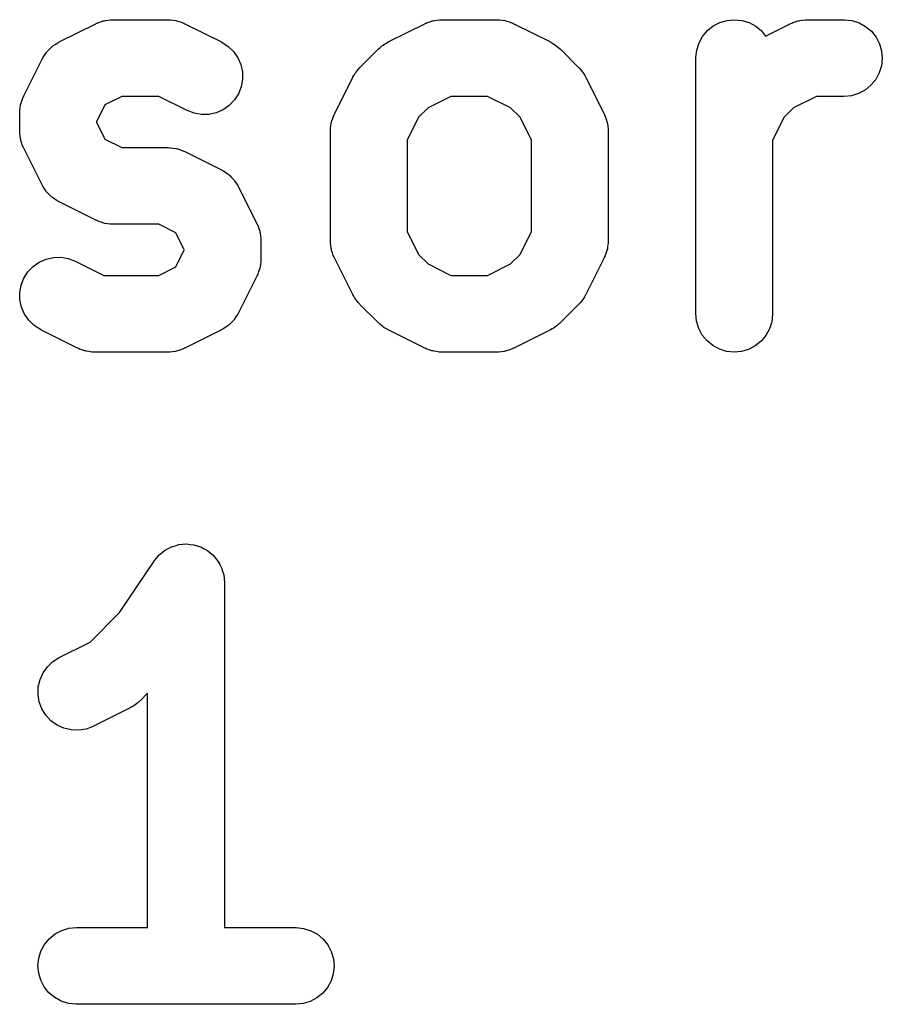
# Model space of a CAD drawing. Extents: x 4.83 to 6.45, y -3.91 to -3.08.
# Tile 8 of 13: x 5.62 to 5.79, y -3.91 to -3.71. Entities that reach past the tile are written whole.
import ezdxf

# ---------------------------------------------------------------- set-up
doc = ezdxf.new("R2010")
doc.units = 0
doc.header["$MEASUREMENT"] = 0
doc.layers.add('BLACK', color=7, linetype='CONTINUOUS')

msp = doc.modelspace()

# ---------------------------------------------------------------- linework, layer by layer
at = {"layer": 'BLACK', "linetype": 'CONTINUOUS'}
for p, q in [((5.63623, -3.71335), (5.63643, -3.71324)), ((5.63643, -3.71324), (5.63692, -3.7131)), ((5.63692, -3.7131), (5.6374, -3.71292)), ((5.6374, -3.71292), (5.63762, -3.71289)), ((5.63762, -3.71289), (5.63783, -3.71282)), ((5.63783, -3.71282), (5.63834, -3.71277)), ((5.63834, -3.71277), (5.63885, -3.71269)), ((5.63885, -3.71269), (5.63907, -3.7127)), ((5.63907, -3.7127), (5.63929, -3.71268)), ((5.63929, -3.71268), (5.65, -3.71268)), ((5.65, -3.71268), (5.6501, -3.71268)), ((5.6501, -3.71268), (5.65032, -3.7127)), ((5.65032, -3.7127), (5.65054, -3.7127)), ((5.65054, -3.7127), (5.65105, -3.71279)), ((5.65105, -3.71279), (5.65156, -3.71284)), ((5.65156, -3.71284), (5.65177, -3.71291)), ((5.65177, -3.71291), (5.65199, -3.71295)), ((5.65199, -3.71295), (5.65247, -3.71313)), ((5.65247, -3.71313), (5.65295, -3.71329)), ((5.65295, -3.71329), (5.65315, -3.71339)), ((5.70052, -3.71335), (5.70071, -3.71324)), ((5.70071, -3.71324), (5.7012, -3.7131)), ((5.7012, -3.7131), (5.70169, -3.71292)), ((5.70169, -3.71292), (5.7019, -3.71289)), ((5.7019, -3.71289), (5.70211, -3.71282)), ((5.70211, -3.71282), (5.70263, -3.71277)), ((5.70263, -3.71277), (5.70313, -3.71269)), ((5.70313, -3.71269), (5.70335, -3.7127)), ((5.70335, -3.7127), (5.70357, -3.71268)), ((5.70357, -3.71268), (5.71429, -3.71268)), ((5.71429, -3.71268), (5.71439, -3.71268)), ((5.71439, -3.71268), (5.71461, -3.7127)), ((5.71461, -3.7127), (5.71483, -3.7127)), ((5.71483, -3.7127), (5.71534, -3.71279)), ((5.71534, -3.71279), (5.71585, -3.71284)), ((5.71585, -3.71284), (5.71606, -3.71291)), ((5.71606, -3.71291), (5.71627, -3.71295)), ((5.71627, -3.71295), (5.71675, -3.71313)), ((5.71675, -3.71313), (5.71724, -3.71329)), ((5.71724, -3.71329), (5.71743, -3.71339)), ((5.75661, -3.7139), (5.7579, -3.71322)), ((5.7579, -3.71322), (5.75931, -3.71281)), ((5.75931, -3.71281), (5.76077, -3.71268)), ((5.76077, -3.71268), (5.76222, -3.71283)), ((5.76222, -3.71283), (5.76362, -3.71326)), ((5.76362, -3.71326), (5.76491, -3.71396)), ((5.77195, -3.71335), (5.77214, -3.71324)), ((5.77214, -3.71324), (5.77263, -3.7131)), ((5.77263, -3.7131), (5.77311, -3.71292)), ((5.77311, -3.71292), (5.77333, -3.71289)), ((5.77333, -3.71289), (5.77354, -3.71282)), ((5.77354, -3.71282), (5.77405, -3.71277)), ((5.77405, -3.71277), (5.77456, -3.71269)), ((5.77456, -3.71269), (5.77478, -3.7127)), ((5.77478, -3.7127), (5.775, -3.71268)), ((5.775, -3.71268), (5.78214, -3.71268)), ((5.78214, -3.71268), (5.78225, -3.71268)), ((5.78225, -3.71268), (5.7837, -3.71284)), ((5.7837, -3.71284), (5.7851, -3.71329)), ((5.7851, -3.71329), (5.78638, -3.71399)), ((5.62879, -3.71704), (5.63593, -3.71347)), ((5.63593, -3.71347), (5.63603, -3.71342)), ((5.63603, -3.71342), (5.63623, -3.71335)), ((5.65315, -3.71339), (5.65335, -3.71347)), ((5.65335, -3.71347), (5.6605, -3.71704)), ((5.69307, -3.71704), (5.70022, -3.71347)), ((5.70022, -3.71347), (5.70031, -3.71342)), ((5.70031, -3.71342), (5.70052, -3.71335)), ((5.71743, -3.71339), (5.71764, -3.71347)), ((5.71764, -3.71347), (5.72478, -3.71704)), ((5.75453, -3.71594), (5.75547, -3.71482)), ((5.75547, -3.71482), (5.75661, -3.7139)), ((5.76491, -3.71396), (5.76604, -3.71489)), ((5.76604, -3.71489), (5.76684, -3.71588)), ((5.76684, -3.71588), (5.77165, -3.71347)), ((5.77165, -3.71347), (5.77174, -3.71342)), ((5.77174, -3.71342), (5.77195, -3.71335)), ((5.78638, -3.71399), (5.7875, -3.71493)), ((5.7875, -3.71493), (5.78842, -3.71607)), ((5.6285, -3.71719), (5.62865, -3.71713)), ((5.62865, -3.71713), (5.62879, -3.71704)), ((5.6605, -3.71704), (5.66059, -3.71709)), ((5.66059, -3.71709), (5.66182, -3.71789)), ((5.69272, -3.71727), (5.69307, -3.71704)), ((5.72478, -3.71704), (5.72488, -3.71709)), ((5.72488, -3.71709), (5.72523, -3.71732)), ((5.75382, -3.71722), (5.75453, -3.71594)), ((5.78842, -3.71607), (5.7891, -3.71737)), ((5.62597, -3.71955), (5.62628, -3.71907)), ((5.62628, -3.71907), (5.62639, -3.71896)), ((5.62639, -3.71896), (5.62649, -3.71883)), ((5.62649, -3.71883), (5.6269, -3.71843)), ((5.6269, -3.71843), (5.6273, -3.71802)), ((5.6273, -3.71802), (5.62743, -3.71793)), ((5.62743, -3.71793), (5.62755, -3.71782)), ((5.62755, -3.71782), (5.62803, -3.71752)), ((5.62803, -3.71752), (5.6285, -3.71719)), ((5.66182, -3.71789), (5.66287, -3.71891)), ((5.66287, -3.71891), (5.6637, -3.72011)), ((5.68755, -3.72202), (5.69113, -3.71845)), ((5.69113, -3.71845), (5.6912, -3.71837)), ((5.6912, -3.71837), (5.69153, -3.71811)), ((5.69153, -3.71811), (5.69184, -3.71782)), ((5.69184, -3.71782), (5.6921, -3.71765)), ((5.6921, -3.71765), (5.69234, -3.71746)), ((5.69234, -3.71746), (5.69272, -3.71727)), ((5.72523, -3.71732), (5.7256, -3.71752)), ((5.7256, -3.71752), (5.72584, -3.71772)), ((5.72584, -3.71772), (5.7261, -3.71789)), ((5.7261, -3.71789), (5.72641, -3.71818)), ((5.72641, -3.71818), (5.72673, -3.71845)), ((5.72673, -3.71845), (5.7303, -3.72202)), ((5.75321, -3.72007), (5.75338, -3.71862)), ((5.75338, -3.71862), (5.75382, -3.71722)), ((5.7891, -3.71737), (5.78951, -3.71877)), ((5.78951, -3.71877), (5.78964, -3.72023)), ((5.62186, -3.72754), (5.62543, -3.7204)), ((5.62543, -3.7204), (5.62548, -3.7203)), ((5.62548, -3.7203), (5.62557, -3.72017)), ((5.62557, -3.72017), (5.62564, -3.72002)), ((5.62564, -3.72002), (5.62597, -3.71955)), ((5.6637, -3.72011), (5.66428, -3.72145)), ((5.75321, -3.72018), (5.75321, -3.72007)), ((5.75321, -3.77018), (5.75321, -3.72018)), ((5.78964, -3.72023), (5.78949, -3.72169)), ((5.66428, -3.72145), (5.66459, -3.72288)), ((5.66459, -3.72288), (5.66462, -3.72435)), ((5.68662, -3.72315), (5.68682, -3.72291)), ((5.68682, -3.72291), (5.68699, -3.72265)), ((5.68699, -3.72265), (5.68729, -3.72234)), ((5.68729, -3.72234), (5.68755, -3.72202)), ((5.7303, -3.72202), (5.73038, -3.72209)), ((5.73038, -3.72209), (5.73064, -3.72242)), ((5.73064, -3.72242), (5.73093, -3.72273)), ((5.73093, -3.72273), (5.7311, -3.72299)), ((5.78949, -3.72169), (5.78906, -3.72308)), ((5.66462, -3.72435), (5.66436, -3.72579)), ((5.68258, -3.73111), (5.68615, -3.72397)), ((5.68615, -3.72397), (5.6862, -3.72387)), ((5.6862, -3.72387), (5.68643, -3.72352)), ((5.68643, -3.72352), (5.68662, -3.72315)), ((5.7311, -3.72299), (5.73129, -3.72324)), ((5.73129, -3.72324), (5.73148, -3.72361)), ((5.73148, -3.72361), (5.73171, -3.72397)), ((5.73171, -3.72397), (5.73528, -3.73111)), ((5.78836, -3.72437), (5.78743, -3.7255)), ((5.78906, -3.72308), (5.78836, -3.72437)), ((5.66436, -3.72579), (5.66383, -3.72715)), ((5.78629, -3.72643), (5.785, -3.72711)), ((5.78743, -3.7255), (5.78629, -3.72643)), ((5.62134, -3.72891), (5.62152, -3.72843)), ((5.62152, -3.72843), (5.62168, -3.72794)), ((5.62168, -3.72794), (5.62178, -3.72774)), ((5.62178, -3.72774), (5.62186, -3.72754)), ((5.64106, -3.72768), (5.63773, -3.72934)), ((5.64823, -3.72768), (5.64106, -3.72768)), ((5.65379, -3.73046), (5.64823, -3.72768)), ((5.66304, -3.72838), (5.66203, -3.72944)), ((5.66383, -3.72715), (5.66304, -3.72838)), ((5.70534, -3.72768), (5.70087, -3.72991)), ((5.71252, -3.72768), (5.70534, -3.72768)), ((5.71699, -3.72991), (5.71252, -3.72768)), ((5.77677, -3.72768), (5.7723, -3.72991)), ((5.78214, -3.72768), (5.77677, -3.72768)), ((5.7836, -3.72754), (5.78214, -3.72768)), ((5.785, -3.72711), (5.7836, -3.72754)), ((5.62107, -3.73079), (5.6211, -3.73057)), ((5.62109, -3.73035), (5.62118, -3.72984)), ((5.6211, -3.73057), (5.62109, -3.73035)), ((5.62118, -3.72984), (5.62124, -3.72933)), ((5.62124, -3.72933), (5.6213, -3.72912)), ((5.6213, -3.72912), (5.62134, -3.72891)), ((5.63773, -3.72934), (5.63607, -3.73266)), ((5.65516, -3.73098), (5.65379, -3.73046)), ((5.66083, -3.73028), (5.65949, -3.73087)), ((5.66203, -3.72944), (5.66083, -3.73028)), ((5.70087, -3.72991), (5.69902, -3.73176)), ((5.71884, -3.73176), (5.71699, -3.72991)), ((5.7723, -3.72991), (5.77045, -3.73176)), ((5.62107, -3.73089), (5.62107, -3.73079)), ((5.62107, -3.73446), (5.62107, -3.73089)), ((5.6566, -3.73123), (5.65516, -3.73098)), ((5.65806, -3.73119), (5.6566, -3.73123)), ((5.65949, -3.73087), (5.65806, -3.73119)), ((5.68202, -3.73269), (5.68205, -3.73248)), ((5.68205, -3.73248), (5.68224, -3.732)), ((5.68224, -3.732), (5.68239, -3.73151)), ((5.68239, -3.73151), (5.6825, -3.73132)), ((5.6825, -3.73132), (5.68258, -3.73111)), ((5.69902, -3.73176), (5.69679, -3.73623)), ((5.72107, -3.73623), (5.71884, -3.73176)), ((5.73528, -3.73111), (5.73533, -3.7312)), ((5.73533, -3.7312), (5.7354, -3.73141)), ((5.7354, -3.73141), (5.73551, -3.73161)), ((5.73551, -3.73161), (5.73565, -3.7321)), ((5.73565, -3.7321), (5.73583, -3.73258)), ((5.77045, -3.73176), (5.76821, -3.73623)), ((5.62109, -3.73468), (5.62107, -3.73446)), ((5.63607, -3.73266), (5.63607, -3.73269)), ((5.63607, -3.73269), (5.63773, -3.73602)), ((5.68179, -3.73436), (5.68181, -3.73414)), ((5.68179, -3.73446), (5.68179, -3.73436)), ((5.68179, -3.75589), (5.68179, -3.73446)), ((5.68181, -3.73392), (5.68189, -3.73341)), ((5.68181, -3.73414), (5.68181, -3.73392)), ((5.68189, -3.73341), (5.68195, -3.7329)), ((5.68195, -3.7329), (5.68202, -3.73269)), ((5.73583, -3.73258), (5.73586, -3.7328)), ((5.73586, -3.7328), (5.73593, -3.73301)), ((5.73593, -3.73301), (5.73598, -3.73352)), ((5.73598, -3.73352), (5.73606, -3.73402)), ((5.73606, -3.73402), (5.73605, -3.73424)), ((5.73605, -3.73424), (5.73607, -3.73446)), ((5.73607, -3.73446), (5.73607, -3.75589)), ((5.62108, -3.7349), (5.62109, -3.73468)), ((5.62116, -3.73541), (5.62108, -3.7349)), ((5.62121, -3.73592), (5.62116, -3.73541)), ((5.62128, -3.73613), (5.62121, -3.73592)), ((5.62131, -3.73635), (5.62128, -3.73613)), ((5.62149, -3.73683), (5.62131, -3.73635)), ((5.63773, -3.73602), (5.64106, -3.73768)), ((5.69679, -3.73623), (5.69679, -3.75412)), ((5.72107, -3.75412), (5.72107, -3.73623)), ((5.76821, -3.73623), (5.76821, -3.77018)), ((5.62164, -3.73732), (5.62149, -3.73683)), ((5.62174, -3.73752), (5.62164, -3.73732)), ((5.62182, -3.73772), (5.62174, -3.73752)), ((5.62186, -3.73782), (5.62182, -3.73772)), ((5.62543, -3.74496), (5.62186, -3.73782)), ((5.64106, -3.73768), (5.65, -3.73768)), ((5.65, -3.73768), (5.6501, -3.73768)), ((5.6501, -3.73768), (5.65032, -3.7377)), ((5.65032, -3.7377), (5.65054, -3.7377)), ((5.65054, -3.7377), (5.65105, -3.73779)), ((5.65105, -3.73779), (5.65156, -3.73784)), ((5.65156, -3.73784), (5.65177, -3.73791)), ((5.65177, -3.73791), (5.65199, -3.73795)), ((5.65199, -3.73795), (5.65247, -3.73813)), ((5.65247, -3.73813), (5.65295, -3.73829)), ((5.65295, -3.73829), (5.65315, -3.73839)), ((5.65315, -3.73839), (5.65335, -3.73847)), ((5.65335, -3.73847), (5.6605, -3.74204)), ((5.6605, -3.74204), (5.66059, -3.74209)), ((5.66059, -3.74209), (5.66073, -3.74218)), ((5.66073, -3.74218), (5.66087, -3.74224)), ((5.66087, -3.74224), (5.66134, -3.74257)), ((5.66134, -3.74257), (5.66182, -3.74289)), ((5.66182, -3.74289), (5.66193, -3.743)), ((5.66193, -3.743), (5.66207, -3.74309)), ((5.66207, -3.74309), (5.66246, -3.74351)), ((5.66246, -3.74351), (5.66287, -3.74391)), ((5.66287, -3.74391), (5.66296, -3.74404)), ((5.66296, -3.74404), (5.66307, -3.74416)), ((5.62552, -3.7451), (5.62543, -3.74496)), ((5.62559, -3.74525), (5.62552, -3.7451)), ((5.62591, -3.74572), (5.62559, -3.74525)), ((5.62621, -3.7462), (5.62591, -3.74572)), ((5.66307, -3.74416), (5.66338, -3.74464)), ((5.66338, -3.74464), (5.6637, -3.74511)), ((5.6637, -3.74511), (5.66376, -3.74526)), ((5.66376, -3.74526), (5.66385, -3.7454)), ((5.66385, -3.7454), (5.66742, -3.75254)), ((5.62633, -3.74632), (5.62621, -3.7462)), ((5.62642, -3.74645), (5.62633, -3.74632)), ((5.62683, -3.74685), (5.62642, -3.74645)), ((5.62722, -3.74726), (5.62683, -3.74685)), ((5.62735, -3.74736), (5.62722, -3.74726)), ((5.62747, -3.74747), (5.62735, -3.74736)), ((5.62795, -3.74778), (5.62747, -3.74747)), ((5.62841, -3.74811), (5.62795, -3.74778)), ((5.62856, -3.74818), (5.62841, -3.74811)), ((5.6287, -3.74827), (5.62856, -3.74818)), ((5.62879, -3.74832), (5.6287, -3.74827)), ((5.63593, -3.75189), (5.62879, -3.74832)), ((5.63614, -3.75197), (5.63593, -3.75189)), ((5.63633, -3.75207), (5.63614, -3.75197)), ((5.63682, -3.75223), (5.63633, -3.75207)), ((5.6373, -3.75241), (5.63682, -3.75223)), ((5.63752, -3.75245), (5.6373, -3.75241)), ((5.63773, -3.75251), (5.63752, -3.75245)), ((5.63824, -3.75257), (5.63773, -3.75251)), ((5.63874, -3.75266), (5.63824, -3.75257)), ((5.63896, -3.75265), (5.63874, -3.75266)), ((5.63918, -3.75268), (5.63896, -3.75265)), ((5.63929, -3.75268), (5.63918, -3.75268)), ((5.64823, -3.75268), (5.63929, -3.75268)), ((5.65155, -3.75434), (5.64823, -3.75268)), ((5.66742, -3.75254), (5.66747, -3.75263)), ((5.66747, -3.75263), (5.66754, -3.75284)), ((5.66754, -3.75284), (5.66765, -3.75303)), ((5.66765, -3.75303), (5.6678, -3.75353)), ((5.6678, -3.75353), (5.66797, -3.75401)), ((5.65321, -3.75766), (5.65155, -3.75434)), ((5.66797, -3.75401), (5.66801, -3.75422)), ((5.66801, -3.75422), (5.66807, -3.75444)), ((5.66807, -3.75444), (5.66812, -3.75495)), ((5.66812, -3.75495), (5.6682, -3.75545)), ((5.6682, -3.75545), (5.66819, -3.75567)), ((5.66819, -3.75567), (5.66821, -3.75589)), ((5.69679, -3.75412), (5.69902, -3.75859)), ((5.71884, -3.75859), (5.72107, -3.75412)), ((5.66821, -3.75589), (5.66821, -3.75946)), ((5.68181, -3.75611), (5.68179, -3.75589)), ((5.6818, -3.75633), (5.68181, -3.75611)), ((5.68188, -3.75684), (5.6818, -3.75633)), ((5.68193, -3.75735), (5.68188, -3.75684)), ((5.68199, -3.75756), (5.68193, -3.75735)), ((5.68203, -3.75778), (5.68199, -3.75756)), ((5.73591, -3.75745), (5.73584, -3.75766)), ((5.73596, -3.75694), (5.73591, -3.75745)), ((5.73605, -3.75644), (5.73596, -3.75694)), ((5.73607, -3.756), (5.73605, -3.75622)), ((5.73605, -3.75622), (5.73605, -3.75644)), ((5.73607, -3.75589), (5.73607, -3.756)), ((5.62489, -3.76008), (5.62622, -3.75948)), ((5.62622, -3.75948), (5.62765, -3.75916)), ((5.62765, -3.75916), (5.62912, -3.75913)), ((5.62912, -3.75913), (5.63056, -3.75938)), ((5.63056, -3.75938), (5.63193, -3.7599)), ((5.65155, -3.76102), (5.65321, -3.75769)), ((5.65321, -3.75769), (5.65321, -3.75766)), ((5.66821, -3.75946), (5.66821, -3.75957)), ((5.6822, -3.75826), (5.68203, -3.75778)), ((5.68235, -3.75875), (5.6822, -3.75826)), ((5.68246, -3.75895), (5.68235, -3.75875)), ((5.68253, -3.75915), (5.68246, -3.75895)), ((5.68258, -3.75925), (5.68253, -3.75915)), ((5.68615, -3.76639), (5.68258, -3.75925)), ((5.69902, -3.75859), (5.70087, -3.76044)), ((5.71699, -3.76044), (5.71884, -3.75859)), ((5.73528, -3.75925), (5.73171, -3.76639)), ((5.73536, -3.75904), (5.73528, -3.75925)), ((5.73546, -3.75885), (5.73536, -3.75904)), ((5.73562, -3.75836), (5.73546, -3.75885)), ((5.7358, -3.75788), (5.73562, -3.75836)), ((5.73584, -3.75766), (5.7358, -3.75788)), ((5.62267, -3.76197), (5.62369, -3.76092)), ((5.62369, -3.76092), (5.62489, -3.76008)), ((5.63193, -3.7599), (5.63748, -3.76268)), ((5.64823, -3.76268), (5.65155, -3.76102)), ((5.66798, -3.76123), (5.66795, -3.76145)), ((5.66805, -3.76102), (5.66798, -3.76123)), ((5.66811, -3.76051), (5.66805, -3.76102)), ((5.66819, -3.76001), (5.66811, -3.76051)), ((5.66821, -3.75957), (5.66819, -3.75979)), ((5.66819, -3.75979), (5.66819, -3.76001)), ((5.70087, -3.76044), (5.70534, -3.76268)), ((5.71252, -3.76268), (5.71699, -3.76044)), ((5.62135, -3.76457), (5.62189, -3.76321)), ((5.62189, -3.76321), (5.62267, -3.76197)), ((5.63748, -3.76268), (5.64823, -3.76268)), ((5.66742, -3.76282), (5.66385, -3.76996)), ((5.6675, -3.76261), (5.66742, -3.76282)), ((5.66761, -3.76242), (5.6675, -3.76261)), ((5.66776, -3.76193), (5.66761, -3.76242)), ((5.66795, -3.76145), (5.66776, -3.76193)), ((5.70534, -3.76268), (5.71252, -3.76268)), ((5.6211, -3.76601), (5.62135, -3.76457)), ((5.62112, -3.76747), (5.6211, -3.76601)), ((5.68637, -3.76675), (5.68615, -3.76639)), ((5.68657, -3.76712), (5.68637, -3.76675)), ((5.68676, -3.76736), (5.68657, -3.76712)), ((5.73123, -3.76721), (5.73103, -3.76745)), ((5.73143, -3.76684), (5.73123, -3.76721)), ((5.73166, -3.76648), (5.73143, -3.76684)), ((5.73171, -3.76639), (5.73166, -3.76648)), ((5.62143, -3.7689), (5.62112, -3.76747)), ((5.62201, -3.77025), (5.62143, -3.7689)), ((5.68693, -3.76763), (5.68676, -3.76736)), ((5.68722, -3.76794), (5.68693, -3.76763)), ((5.68748, -3.76826), (5.68722, -3.76794)), ((5.68755, -3.76834), (5.68748, -3.76826)), ((5.69113, -3.77191), (5.68755, -3.76834)), ((5.7303, -3.76834), (5.72673, -3.77191)), ((5.73057, -3.76801), (5.7303, -3.76834)), ((5.73086, -3.76771), (5.73057, -3.76801)), ((5.73103, -3.76745), (5.73086, -3.76771)), ((5.62285, -3.77145), (5.62201, -3.77025)), ((5.66332, -3.7708), (5.66301, -3.77128)), ((5.66365, -3.77034), (5.66332, -3.7708)), ((5.66372, -3.77019), (5.66365, -3.77034)), ((5.6638, -3.77005), (5.66372, -3.77019)), ((5.66385, -3.76996), (5.6638, -3.77005)), ((5.75336, -3.77164), (5.75321, -3.77018)), ((5.76821, -3.77028), (5.76805, -3.77174)), ((5.76821, -3.77018), (5.76821, -3.77028)), ((5.6239, -3.77247), (5.62285, -3.77145)), ((5.62512, -3.77327), (5.6239, -3.77247)), ((5.66125, -3.77284), (5.66078, -3.77316)), ((5.66174, -3.77254), (5.66125, -3.77284)), ((5.66185, -3.77242), (5.66174, -3.77254)), ((5.66199, -3.77233), (5.66185, -3.77242)), ((5.66238, -3.77192), (5.66199, -3.77233)), ((5.6628, -3.77153), (5.66238, -3.77192)), ((5.66289, -3.7714), (5.6628, -3.77153)), ((5.66301, -3.77128), (5.66289, -3.7714)), ((5.69145, -3.77218), (5.69113, -3.77191)), ((5.69175, -3.77247), (5.69145, -3.77218)), ((5.69201, -3.77264), (5.69175, -3.77247)), ((5.69226, -3.77284), (5.69201, -3.77264)), ((5.69263, -3.77304), (5.69226, -3.77284)), ((5.72551, -3.7729), (5.72514, -3.77309)), ((5.72576, -3.7727), (5.72551, -3.7729)), ((5.72602, -3.77254), (5.72576, -3.7727)), ((5.72633, -3.77225), (5.72602, -3.77254)), ((5.72666, -3.77198), (5.72633, -3.77225)), ((5.72673, -3.77191), (5.72666, -3.77198)), ((5.75378, -3.77304), (5.75336, -3.77164)), ((5.76805, -3.77174), (5.76761, -3.77313)), ((5.62522, -3.77332), (5.62512, -3.77327)), ((5.63236, -3.77689), (5.62522, -3.77332)), ((5.6605, -3.77332), (5.65335, -3.77689)), ((5.66063, -3.77323), (5.6605, -3.77332)), ((5.66078, -3.77316), (5.66063, -3.77323)), ((5.69298, -3.77327), (5.69263, -3.77304)), ((5.69307, -3.77332), (5.69298, -3.77327)), ((5.70022, -3.77689), (5.69307, -3.77332)), ((5.72478, -3.77332), (5.71764, -3.77689)), ((5.72514, -3.77309), (5.72478, -3.77332)), ((5.75447, -3.77433), (5.75378, -3.77304)), ((5.75539, -3.77546), (5.75447, -3.77433)), ((5.7669, -3.77442), (5.76596, -3.77554)), ((5.76761, -3.77313), (5.7669, -3.77442)), ((5.75652, -3.7764), (5.75539, -3.77546)), ((5.75781, -3.77709), (5.75652, -3.7764)), ((5.76482, -3.77645), (5.76352, -3.77713)), ((5.76596, -3.77554), (5.76482, -3.77645)), ((5.63257, -3.77697), (5.63236, -3.77689)), ((5.63276, -3.77707), (5.63257, -3.77697)), ((5.63325, -3.77723), (5.63276, -3.77707)), ((5.63373, -3.77741), (5.63325, -3.77723)), ((5.63394, -3.77745), (5.63373, -3.77741)), ((5.63415, -3.77751), (5.63394, -3.77745)), ((5.63466, -3.77757), (5.63415, -3.77751)), ((5.63517, -3.77766), (5.63466, -3.77757)), ((5.63539, -3.77765), (5.63517, -3.77766)), ((5.63561, -3.77768), (5.63539, -3.77765)), ((5.63571, -3.77768), (5.63561, -3.77768)), ((5.65, -3.77768), (5.63571, -3.77768)), ((5.65022, -3.77766), (5.65, -3.77768)), ((5.65044, -3.77767), (5.65022, -3.77766)), ((5.65095, -3.77759), (5.65044, -3.77767)), ((5.65146, -3.77754), (5.65095, -3.77759)), ((5.65167, -3.77747), (5.65146, -3.77754)), ((5.65189, -3.77744), (5.65167, -3.77747)), ((5.65237, -3.77726), (5.65189, -3.77744)), ((5.65286, -3.77711), (5.65237, -3.77726)), ((5.65305, -3.77701), (5.65286, -3.77711)), ((5.65326, -3.77693), (5.65305, -3.77701)), ((5.65335, -3.77689), (5.65326, -3.77693)), ((5.70042, -3.77697), (5.70022, -3.77689)), ((5.70062, -3.77707), (5.70042, -3.77697)), ((5.70111, -3.77723), (5.70062, -3.77707)), ((5.70158, -3.77741), (5.70111, -3.77723)), ((5.7018, -3.77745), (5.70158, -3.77741)), ((5.70201, -3.77751), (5.7018, -3.77745)), ((5.70252, -3.77757), (5.70201, -3.77751)), ((5.70303, -3.77766), (5.70252, -3.77757)), ((5.70325, -3.77765), (5.70303, -3.77766)), ((5.70347, -3.77768), (5.70325, -3.77765)), ((5.70357, -3.77768), (5.70347, -3.77768)), ((5.71429, -3.77768), (5.70357, -3.77768)), ((5.71451, -3.77766), (5.71429, -3.77768)), ((5.71473, -3.77767), (5.71451, -3.77766)), ((5.71523, -3.77759), (5.71473, -3.77767)), ((5.71574, -3.77754), (5.71523, -3.77759)), ((5.71595, -3.77747), (5.71574, -3.77754)), ((5.71617, -3.77744), (5.71595, -3.77747)), ((5.71665, -3.77726), (5.71617, -3.77744)), ((5.71714, -3.77711), (5.71665, -3.77726)), ((5.71734, -3.77701), (5.71714, -3.77711)), ((5.71755, -3.77693), (5.71734, -3.77701)), ((5.71764, -3.77689), (5.71755, -3.77693)), ((5.75921, -3.77753), (5.75781, -3.77709)), ((5.76066, -3.77768), (5.75921, -3.77753)), ((5.76212, -3.77755), (5.76066, -3.77768)), ((5.76352, -3.77713), (5.76212, -3.77755)), ((5.65145, -3.81552), (5.65217, -3.81531)), ((5.65217, -3.81531), (5.65217, -3.81531)), ((5.65217, -3.81531), (5.65218, -3.81531)), ((5.65218, -3.81531), (5.65289, -3.81525)), ((5.65289, -3.81525), (5.65362, -3.81518)), ((5.65362, -3.81518), (5.65363, -3.81518)), ((5.65363, -3.81518), (5.65364, -3.81518)), ((5.65364, -3.81518), (5.65437, -3.81526)), ((5.65437, -3.81526), (5.65508, -3.81533)), ((5.65508, -3.81533), (5.65509, -3.81533)), ((5.65509, -3.81533), (5.65509, -3.81533)), ((5.65509, -3.81533), (5.65578, -3.81555)), ((5.64833, -3.81731), (5.64889, -3.81687)), ((5.64889, -3.81687), (5.64946, -3.8164)), ((5.64946, -3.8164), (5.64947, -3.8164)), ((5.64947, -3.8164), (5.6501, -3.81607)), ((5.64947, -3.8164), (5.64947, -3.8164)), ((5.6501, -3.81607), (5.65076, -3.81572)), ((5.65076, -3.81572), (5.65077, -3.81572)), ((5.65077, -3.81572), (5.65145, -3.81552)), ((5.65077, -3.81572), (5.65077, -3.81572)), ((5.65578, -3.81555), (5.65648, -3.81576)), ((5.65648, -3.81576), (5.65648, -3.81577)), ((5.65648, -3.81577), (5.65649, -3.81577)), ((5.65649, -3.81577), (5.65711, -3.8161)), ((5.65711, -3.8161), (5.65777, -3.81646)), ((5.65777, -3.81646), (5.65777, -3.81646)), ((5.65777, -3.81646), (5.65778, -3.81647)), ((5.65778, -3.81647), (5.65832, -3.81692)), ((5.65832, -3.81692), (5.65889, -3.81739)), ((5.6406, -3.82861), (5.64733, -3.81852)), ((5.64733, -3.81852), (5.64738, -3.81844)), ((5.64738, -3.81844), (5.64739, -3.81843)), ((5.64738, -3.81844), (5.64738, -3.81844)), ((5.64738, -3.81844), (5.64738, -3.81844)), ((5.64739, -3.81843), (5.64785, -3.81788)), ((5.64785, -3.81788), (5.64832, -3.81732)), ((5.64832, -3.81732), (5.64833, -3.81732)), ((5.64833, -3.81732), (5.64833, -3.81731)), ((5.65889, -3.81739), (5.6589, -3.8174)), ((5.6589, -3.8174), (5.6589, -3.8174)), ((5.6589, -3.8174), (5.65936, -3.81797)), ((5.65936, -3.81797), (5.65982, -3.81853)), ((5.65982, -3.81853), (5.65982, -3.81853)), ((5.65982, -3.81853), (5.65982, -3.81854)), ((5.65982, -3.81854), (5.66017, -3.81918)), ((5.66017, -3.81918), (5.66051, -3.81982)), ((5.66051, -3.81982), (5.66051, -3.81983)), ((5.66051, -3.81983), (5.66051, -3.81983)), ((5.66051, -3.81983), (5.66072, -3.82053)), ((5.66072, -3.82053), (5.66093, -3.82122)), ((5.66093, -3.82122), (5.66093, -3.82123)), ((5.66093, -3.82123), (5.66093, -3.82123)), ((5.66093, -3.82123), (5.661, -3.82195)), ((5.661, -3.82195), (5.66107, -3.82268)), ((5.66107, -3.82268), (5.66107, -3.89018)), ((5.63484, -3.83437), (5.6406, -3.82861)), ((5.62879, -3.8374), (5.63484, -3.83437)), ((5.62649, -3.83918), (5.62755, -3.83818)), ((5.62755, -3.83818), (5.62879, -3.8374)), ((5.62564, -3.84038), (5.62649, -3.83918)), ((5.62471, -3.84314), (5.62504, -3.84171)), ((5.62504, -3.84171), (5.62564, -3.84038)), ((5.62466, -3.8446), (5.62471, -3.84314)), ((5.6249, -3.84604), (5.62466, -3.8446)), ((5.62541, -3.84741), (5.6249, -3.84604)), ((5.64451, -3.84591), (5.64419, -3.84618)), ((5.64459, -3.84584), (5.64451, -3.84591)), ((5.64607, -3.84436), (5.64459, -3.84584)), ((5.64607, -3.89018), (5.64607, -3.84436)), ((5.62618, -3.84866), (5.62541, -3.84741)), ((5.64264, -3.84724), (5.6355, -3.85082)), ((5.643, -3.84702), (5.64264, -3.84724)), ((5.64337, -3.84683), (5.643, -3.84702)), ((5.64361, -3.84663), (5.64337, -3.84683)), ((5.64388, -3.84646), (5.64361, -3.84663)), ((5.64419, -3.84618), (5.64388, -3.84646)), ((5.62718, -3.84973), (5.62618, -3.84866)), ((5.62837, -3.85059), (5.62718, -3.84973)), ((5.6297, -3.8512), (5.62837, -3.85059)), ((5.63112, -3.85154), (5.6297, -3.8512)), ((5.63258, -3.85159), (5.63112, -3.85154)), ((5.63403, -3.85137), (5.63258, -3.85159)), ((5.6354, -3.85086), (5.63403, -3.85137)), ((5.6355, -3.85082), (5.6354, -3.85086)), ((5.62928, -3.89074), (5.63069, -3.89032)), ((5.63069, -3.89032), (5.63214, -3.89018)), ((5.63214, -3.89018), (5.64607, -3.89018)), ((5.66107, -3.89018), (5.675, -3.89018)), ((5.675, -3.89018), (5.6751, -3.89018)), ((5.6751, -3.89018), (5.67656, -3.89034)), ((5.67656, -3.89034), (5.67795, -3.89079)), ((5.62686, -3.89236), (5.62799, -3.89143)), ((5.62799, -3.89143), (5.62928, -3.89074)), ((5.67795, -3.89079), (5.67924, -3.89149)), ((5.67924, -3.89149), (5.68036, -3.89243)), ((5.62523, -3.89477), (5.62593, -3.89348)), ((5.62593, -3.89348), (5.62686, -3.89236)), ((5.68036, -3.89243), (5.68128, -3.89357)), ((5.68128, -3.89357), (5.68195, -3.89487)), ((5.62464, -3.89763), (5.6248, -3.89617)), ((5.6248, -3.89617), (5.62523, -3.89477)), ((5.68195, -3.89487), (5.68237, -3.89627)), ((5.62478, -3.89908), (5.62464, -3.89763)), ((5.6825, -3.89773), (5.68235, -3.89919)), ((5.68237, -3.89627), (5.6825, -3.89773)), ((5.62519, -3.90049), (5.62478, -3.89908)), ((5.68235, -3.89919), (5.68191, -3.90058)), ((5.62587, -3.90179), (5.62519, -3.90049)), ((5.62678, -3.90293), (5.62587, -3.90179)), ((5.68122, -3.90187), (5.68028, -3.903)), ((5.68191, -3.90058), (5.68122, -3.90187)), ((5.62791, -3.90387), (5.62678, -3.90293)), ((5.62919, -3.90457), (5.62791, -3.90387)), ((5.68028, -3.903), (5.67915, -3.90393)), ((5.63058, -3.90501), (5.62919, -3.90457)), ((5.63204, -3.90518), (5.63058, -3.90501)), ((5.63214, -3.90518), (5.63204, -3.90518)), ((5.675, -3.90518), (5.63214, -3.90518)), ((5.67646, -3.90504), (5.675, -3.90518)), ((5.67786, -3.90461), (5.67646, -3.90504)), ((5.67915, -3.90393), (5.67786, -3.90461))]:
    msp.add_line(p, q, dxfattribs=at)

doc.saveas('drawing.dxf')
